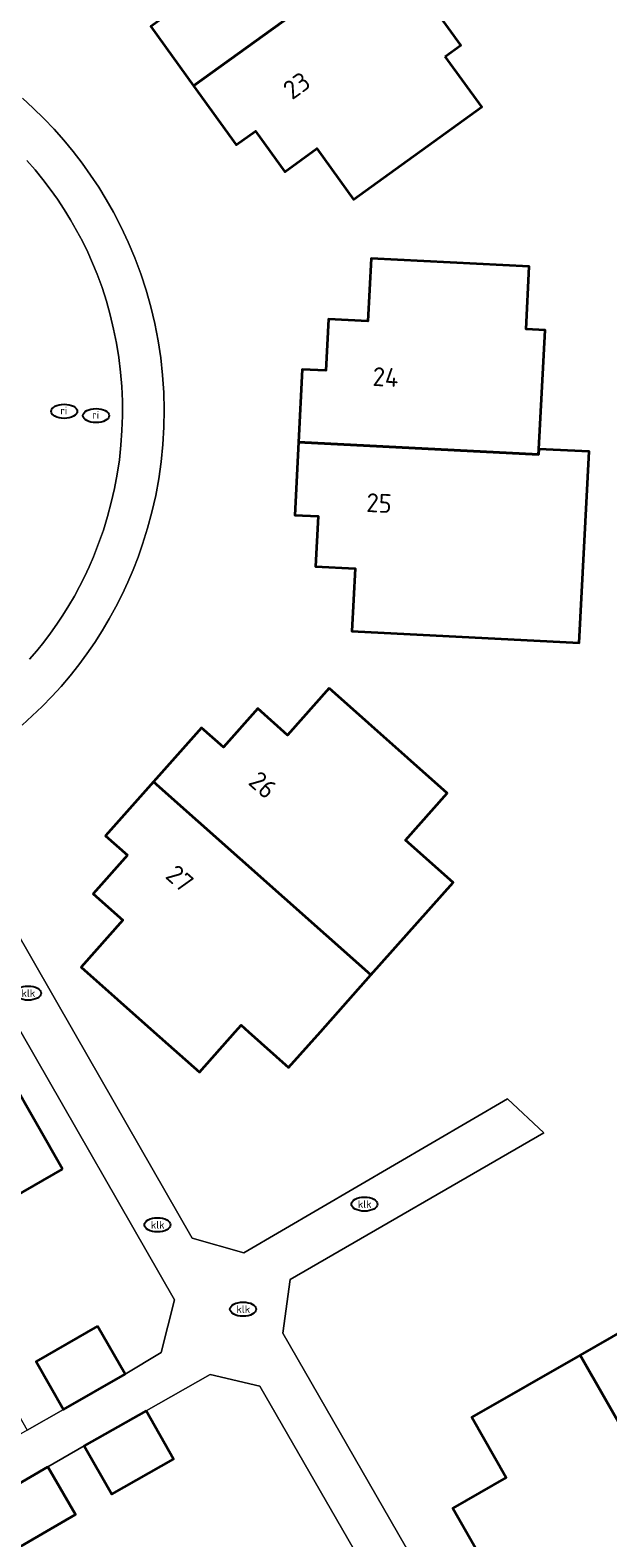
# Model space of a CAD drawing. Header units: metres. Extents: x 103671 to 105190, y 427150 to 429171.
# Tile 70 of 256: x 104346 to 104374, y 427476 to 427548. Entities that reach past the tile are written whole.
import ezdxf
from ezdxf.enums import TextEntityAlignment as Align

# ---------------------------------------------------------------- set-up
doc = ezdxf.new("R2010")
doc.units = ezdxf.units.M
for name, color, linetype, lineweight in [('B-WE-IE-MEUBILAIR-S', 253, 'Continuous', 25), ('B-WE-OG-BEBOUWING-GV', 253, 'Continuous', 35), ('B-WE-OG-BEBOUWING-T18', 7, 'Continuous', 18), ('B-WE-OG-TERREIN_ERF-GV', 253, 'Continuous', 18), ('B-WE-VH-OPENVERHARDING-GV', 253, 'Continuous', 18), ('B-WE-VH-OPENVERHARDING_BETONSTRAATSTEEN-GV', 253, 'Continuous', 18)]:
    doc.layers.add(name, color=color, linetype=linetype, lineweight=lineweight)
doc.styles.add('NLCS-ISO', font='NLCS-ISO.ttf')
doc.styles.add('NLCS-ISO-M500-T18', font='NLCS-ISO.ttf', dxfattribs={"height": 0.9})

# ---------------------------------------------------------------- blocks, each defined once
blk = doc.blocks.new('SIE-MEUBILAIR_PUT_KOLK-SO')
blk.add_ellipse((0, 0), major_axis=(1.25, 0), ratio=0.54)
at = {"style": 'NLCS-ISO'}
blk.add_text('klk', height=0.75, dxfattribs=at).set_placement((0.03, 0), align=Align.MIDDLE_CENTER)
blk = doc.blocks.new('SIE-MEUBILAIR_PUT_RIOOLPUT-SO')
blk.add_ellipse((0, 0), major_axis=(1.25, 0), ratio=0.54)
at = {"style": 'NLCS-ISO'}
blk.add_text('ri', height=0.75, dxfattribs=at).set_placement((-0.04, 0.07), align=Align.MIDDLE_CENTER)

msp = doc.modelspace()

# ---------------------------------------------------------------- linework, layer by layer
at = {"layer": 'B-WE-OG-BEBOUWING-GV', "flags": 128}
for points in [[(104353.997, 427545.194), (104363.312, 427551.919), (104359.823, 427556.752), (104359.085, 427556.22), (104357.335, 427558.647), (104351.203, 427554.22), (104352.961, 427551.785), (104351.425, 427550.677), (104352.868, 427548.678), (104351.957, 427548.02)], [(104366.022, 427546.601), (104366.764, 427547.137), (104363.312, 427551.919), (104353.997, 427545.194), (104356.037, 427542.369), (104356.949, 427543.026), (104358.349, 427541.087), (104359.884, 427542.195), (104361.638, 427539.766), (104367.762, 427544.187)], [(104370.479, 427527.573), (104370.493, 427527.841), (104370.788, 427533.525), (104369.88, 427533.573), (104370.036, 427536.561), (104362.483, 427536.952), (104362.327, 427533.953), (104360.436, 427534.051), (104360.309, 427531.589), (104359.187, 427531.647), (104359.006, 427528.167)], [(104370.493, 427527.841), (104370.479, 427527.573), (104359.006, 427528.167), (104358.826, 427524.686), (104359.949, 427524.628), (104359.825, 427522.238), (104361.716, 427522.141), (104361.561, 427519.148), (104372.422, 427518.586), (104372.895, 427527.717)], [(104360.472, 427516.421), (104358.48, 427514.178), (104357.06, 427515.439), (104355.425, 427513.6), (104354.381, 427514.527), (104352.086, 427511.944), (104362.47, 427502.718), (104366.399, 427507.141), (104364.124, 427509.163), (104366.116, 427511.406)], [(104350.835, 427508.433), (104349.198, 427506.591), (104350.62, 427505.327), (104348.628, 427503.085), (104352.103, 427500), (104354.274, 427498.072), (104355.986, 427500), (104356.264, 427500.313), (104356.616, 427500), (104358.537, 427498.292), (104360.055, 427500), (104362.47, 427502.718), (104352.086, 427511.944), (104349.791, 427509.361)], [(104347.733, 427493.445), (104343.973, 427500), (104341.971, 427503.49), (104337.021, 427500.643), (104343.396, 427489.557), (104343.722, 427489.744), (104343.138, 427490.802)], [(104381.637, 427486.024), (104379.224, 427484.637), (104377.59, 427487.496), (104372.47, 427484.559), (104379.506, 427472.253), (104382.499, 427473.965), (104381.806, 427475.178), (104383.936, 427476.396), (104382.986, 427478.058), (104385.402, 427479.439)], [(104349.408, 427485.932), (104346.473, 427484.244), (104347.787, 427481.96), (104350.722, 427483.648)], [(104372.47, 427484.559), (104367.285, 427481.584), (104368.929, 427478.717), (104366.375, 427477.249), (104370.119, 427470.701), (104372.724, 427472.19), (104373.674, 427470.528), (104375.819, 427471.755), (104376.513, 427470.542), (104379.506, 427472.253)], [(104351.733, 427481.894), (104348.776, 427480.216), (104350.083, 427477.912), (104353.04, 427479.59)], [(104347.04, 427479.218), (104344.102, 427477.519), (104345.423, 427475.236), (104348.361, 427476.935)]]:
    msp.add_lwpolyline(points, close=True, dxfattribs=at)
at = {"layer": 'B-WE-OG-TERREIN_ERF-GV', "flags": 128}
for points in [[(104367.762, 427544.187), (104361.638, 427539.766), (104359.884, 427542.195), (104358.349, 427541.087), (104356.949, 427543.026), (104356.037, 427542.369), (104353.997, 427545.194), (104351.957, 427548.02), (104352.868, 427548.678), (104351.425, 427550.677), (104352.961, 427551.785), (104351.203, 427554.22), (104357.335, 427558.647), (104359.085, 427556.22), (104359.823, 427556.752), (104363.312, 427551.919), (104366.764, 427547.137), (104366.022, 427546.601)], [(104360.436, 427534.051), (104362.327, 427533.953), (104362.483, 427536.952), (104370.036, 427536.561), (104369.88, 427533.573), (104370.788, 427533.525), (104370.493, 427527.841), (104372.895, 427527.717), (104372.422, 427518.586), (104361.561, 427519.148), (104361.716, 427522.141), (104359.825, 427522.238), (104359.949, 427524.628), (104358.826, 427524.686), (104359.006, 427528.167), (104359.187, 427531.647), (104360.309, 427531.589)], [(104357.06, 427515.439), (104358.48, 427514.178), (104360.472, 427516.421), (104366.116, 427511.406), (104364.124, 427509.163), (104366.399, 427507.141), (104362.47, 427502.718), (104360.055, 427500), (104358.537, 427498.292), (104356.616, 427500), (104356.264, 427500.313), (104355.986, 427500), (104354.274, 427498.072), (104352.103, 427500), (104348.628, 427503.085), (104350.62, 427505.327), (104349.198, 427506.591), (104350.835, 427508.433), (104349.791, 427509.361), (104352.086, 427511.944), (104354.381, 427514.527), (104355.425, 427513.6)]]:
    msp.add_lwpolyline(points, close=True, dxfattribs=at)
for points in [[(104345.815, 427544.604), (104346.338, 427544.128), (104346.843, 427543.633), (104347.33, 427543.121), (104347.797, 427542.593), (104348.245, 427542.051), (104348.672, 427541.495), (104349.077, 427540.926), (104349.461, 427540.347), (104349.823, 427539.757), (104350.162, 427539.158), (104350.531, 427538.448), (104350.873, 427537.719), (104351.188, 427536.971), (104351.473, 427536.207), (104351.728, 427535.428), (104351.952, 427534.635), (104352.143, 427533.831), (104352.302, 427533.017), (104352.426, 427532.196), (104352.516, 427531.37), (104352.572, 427530.541), (104352.593, 427529.711), (104352.579, 427528.883), (104352.531, 427528.057), (104352.449, 427527.238), (104352.334, 427526.426), (104352.187, 427525.623), (104352.008, 427524.832), (104351.798, 427524.054), (104351.559, 427523.291), (104351.346, 427522.682), (104351.112, 427522.078), (104350.857, 427521.479), (104350.581, 427520.887), (104350.285, 427520.302), (104349.968, 427519.725), (104349.631, 427519.159), (104349.275, 427518.603), (104348.9, 427518.059), (104348.506, 427517.527), (104348.095, 427517.009), (104347.667, 427516.505), (104347.223, 427516.017), (104346.763, 427515.545), (104346.289, 427515.089), (104345.801, 427514.651)], [(104341.49, 427511.813), (104348.273, 427500), (104353.931, 427490.146), (104356.392, 427489.448), (104369.002, 427496.796), (104370.725, 427495.176), (104358.615, 427488.171), (104358.255, 427485.609), (104372.695, 427460.529)], [(104329.464, 427474.483), (104332.418, 427476.168), (104335.371, 427477.853), (104336.674, 427475.569), (104340.14, 427477.61), (104338.841, 427479.896), (104341.795, 427481.574), (104344.749, 427483.253), (104346.048, 427480.967), (104347.787, 427481.96), (104346.473, 427484.244), (104349.408, 427485.932), (104350.722, 427483.648), (104352.447, 427484.674), (104353.086, 427487.201), (104345.737, 427500), (104339.582, 427510.718), (104339.548, 427510.783), (104320.801, 427500), (104272.96, 427472.482)], [(104343.973, 427500), (104347.733, 427493.445), (104343.138, 427490.802)], [(104370.119, 427470.701), (104366.375, 427477.249), (104368.929, 427478.717), (104367.285, 427481.584), (104372.47, 427484.559), (104377.59, 427487.496)], [(104370.788, 427459.432), (104357.155, 427483.079), (104354.785, 427483.63), (104351.733, 427481.894), (104353.04, 427479.59), (104350.083, 427477.912), (104348.776, 427480.216), (104347.04, 427479.218), (104348.361, 427476.935), (104345.423, 427475.236)]]:
    msp.add_lwpolyline(points, dxfattribs=at)
at = {"layer": 'B-WE-VH-OPENVERHARDING-GV', "flags": 128}
for points in [[(104346.162, 427517.801), (104346.506, 427518.204), (104346.837, 427518.617), (104347.156, 427519.04), (104347.462, 427519.471), (104347.755, 427519.911), (104348.034, 427520.359), (104348.299, 427520.814), (104348.549, 427521.275), (104348.785, 427521.742), (104349.006, 427522.214), (104349.213, 427522.691), (104349.46, 427523.322), (104349.686, 427523.965), (104349.888, 427524.621), (104350.066, 427525.286), (104350.219, 427525.961), (104350.347, 427526.644), (104350.45, 427527.333), (104350.526, 427528.028), (104350.575, 427528.725), (104350.598, 427529.425), (104350.594, 427530.125), (104350.563, 427530.823), (104350.505, 427531.519), (104350.421, 427532.211), (104350.311, 427532.897), (104350.176, 427533.576), (104350.015, 427534.246), (104349.831, 427534.907), (104349.623, 427535.556), (104349.392, 427536.193), (104349.173, 427536.724), (104348.936, 427537.251), (104348.681, 427537.771), (104348.408, 427538.285), (104348.118, 427538.792), (104347.811, 427539.29), (104347.487, 427539.779), (104347.147, 427540.258), (104346.791, 427540.726), (104346.419, 427541.183), (104346.033, 427541.627)], [(104372.695, 427460.529), (104358.255, 427485.609), (104358.615, 427488.171), (104370.725, 427495.176), (104369.002, 427496.796), (104356.392, 427489.448), (104353.931, 427490.146), (104348.273, 427500), (104341.49, 427511.813), (104339.548, 427510.783), (104339.582, 427510.718), (104345.737, 427500), (104353.086, 427487.201), (104352.447, 427484.674), (104350.722, 427483.648), (104347.787, 427481.96), (104346.048, 427480.967), (104343.094, 427479.288), (104340.14, 427477.61), (104336.674, 427475.569)], [(104341.165, 427475.819), (104344.102, 427477.519), (104347.04, 427479.218), (104348.776, 427480.216), (104351.733, 427481.894), (104354.785, 427483.63), (104357.155, 427483.079), (104370.788, 427459.432)]]:
    msp.add_lwpolyline(points, dxfattribs=at)
at = {"layer": 'B-WE-VH-OPENVERHARDING_BETONSTRAATSTEEN-GV', "flags": 128}
for points in [[(104345.801, 427514.651), (104346.289, 427515.089), (104346.763, 427515.545), (104347.223, 427516.017), (104347.667, 427516.505), (104348.095, 427517.009), (104348.506, 427517.527), (104348.9, 427518.059), (104349.275, 427518.603), (104349.631, 427519.159), (104349.968, 427519.725), (104350.285, 427520.302), (104350.581, 427520.887), (104350.857, 427521.479), (104351.112, 427522.078), (104351.346, 427522.682), (104351.559, 427523.291), (104351.798, 427524.054), (104352.008, 427524.832), (104352.187, 427525.623), (104352.334, 427526.426), (104352.449, 427527.238), (104352.531, 427528.057), (104352.579, 427528.883), (104352.593, 427529.711), (104352.572, 427530.541), (104352.516, 427531.37), (104352.426, 427532.196), (104352.302, 427533.017), (104352.143, 427533.831), (104351.952, 427534.635), (104351.728, 427535.428), (104351.473, 427536.207), (104351.188, 427536.971), (104350.873, 427537.719), (104350.531, 427538.448), (104350.162, 427539.158), (104349.823, 427539.757), (104349.461, 427540.347), (104349.077, 427540.926), (104348.672, 427541.495), (104348.245, 427542.051), (104347.797, 427542.593), (104347.33, 427543.121), (104346.843, 427543.633), (104346.338, 427544.128), (104345.815, 427544.604)], [(104346.033, 427541.627), (104346.419, 427541.183), (104346.791, 427540.726), (104347.147, 427540.258), (104347.487, 427539.779), (104347.811, 427539.29), (104348.118, 427538.792), (104348.408, 427538.285), (104348.681, 427537.771), (104348.936, 427537.251), (104349.173, 427536.724), (104349.392, 427536.193), (104349.623, 427535.556), (104349.831, 427534.907), (104350.015, 427534.246), (104350.176, 427533.576), (104350.311, 427532.897), (104350.421, 427532.211), (104350.505, 427531.519), (104350.563, 427530.823), (104350.594, 427530.125), (104350.598, 427529.425), (104350.575, 427528.725), (104350.526, 427528.028), (104350.45, 427527.333), (104350.347, 427526.644), (104350.219, 427525.961), (104350.066, 427525.286), (104349.888, 427524.621), (104349.686, 427523.965), (104349.46, 427523.322), (104349.213, 427522.691), (104349.006, 427522.214), (104348.785, 427521.742), (104348.549, 427521.275), (104348.299, 427520.814), (104348.034, 427520.359), (104347.755, 427519.911), (104347.462, 427519.471), (104347.156, 427519.04), (104346.837, 427518.617), (104346.506, 427518.204), (104346.162, 427517.801)]]:
    msp.add_lwpolyline(points, dxfattribs=at)

# ---------------------------------------------------------------- block references
at = {"layer": 'B-WE-IE-MEUBILAIR-S', "xscale": 0.5, "yscale": 0.5, "zscale": 0.5}
for name, p in [('SIE-MEUBILAIR_PUT_RIOOLPUT-SO', (104347.814, 427529.644)), ('SIE-MEUBILAIR_PUT_RIOOLPUT-SO', (104349.337, 427529.439)), ('SIE-MEUBILAIR_PUT_KOLK-SO', (104346.09, 427501.85)), ('SIE-MEUBILAIR_PUT_KOLK-SO', (104362.16, 427491.77)), ('SIE-MEUBILAIR_PUT_KOLK-SO', (104352.27, 427490.78)), ('SIE-MEUBILAIR_PUT_KOLK-SO', (104356.36, 427486.75))]:
    msp.add_blockref(name, p, dxfattribs=at)

# ---------------------------------------------------------------- texts
at = {"layer": 'B-WE-OG-BEBOUWING-T18', "style": 'NLCS-ISO-M500-T18'}
for s, rotation, p in [('23', 35.8, (104358.921, 427545.208)), ('24', 357, (104363.173, 427531.281)), ('25', 357, (104362.861, 427525.259)), ('26', 318.4, (104357.307, 427511.798)), ('27', 318.4, (104353.337, 427507.329))]:
    msp.add_text(s, height=0.9, rotation=rotation, dxfattribs=at).set_placement(p, align=Align.MIDDLE)

doc.saveas('drawing.dxf')
